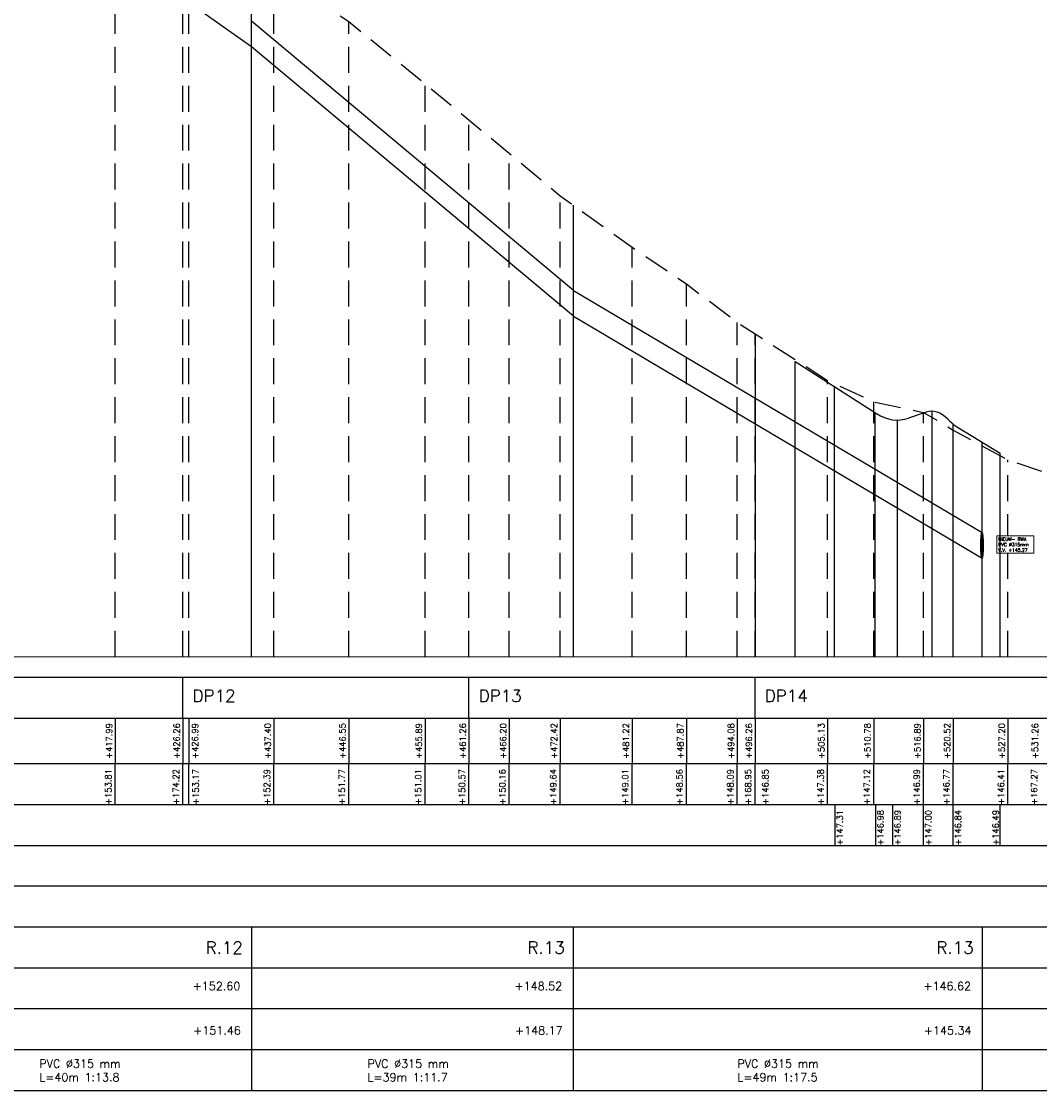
# Model space of a CAD drawing. Header units: metres. Extents: x -29 to 628, y 223 to 574.
# Tile 9 of 11: x 438 to 563, y 234 to 365. Entities that reach past the tile are written whole.
import ezdxf

# ---------------------------------------------------------------- set-up
doc = ezdxf.new("R2010")
doc.units = ezdxf.units.M
doc.linetypes.add('1-500 DASHED', pattern=[4.7625, 3.175, -1.5875])
for name, color, linetype in [('PH-100', 2, 'Continuous'), ('PH-AANDUIDING-NIEUW', 6, 'Continuous'), ('PH-BESTAAND', 8, '1-500 DASHED'), ('PH-MAATVOERING-BEST', 9, 'Continuous'), ('PH-RIO-STRENG-RWA', 150, 'Continuous'), ('PH100', 7, 'Continuous'), ('ph110', 8, 'Continuous')]:
    doc.layers.add(name, color=color, linetype=linetype)
doc.styles.add('ROMANS', font='romans.shx')

msp = doc.modelspace()

# ---------------------------------------------------------------- linework, layer by layer
at = {"layer": 'PH-100', "color": 7}
for p, q in [((628.45, 258.98), (272.59, 258.98)), ((628.45, 253.98), (272.59, 253.98)), ((466.32, 253.98), (466.32, 233.98)), ((505.7, 253.98), (505.7, 233.98)), ((555.72, 253.98), (555.72, 233.98)), ((628.45, 248.98), (272.59, 248.98)), ((628.45, 243.98), (272.59, 243.98)), ((628.45, 238.98), (272.59, 238.98)), ((272.59, 233.98), (628.45, 233.98))]:
    msp.add_line(p, q, dxfattribs=at)
at = {"layer": 'PH-AANDUIDING-NIEUW', "linetype": 'Continuous'}
for p, q in [((449.67, 279.55), (449.67, 273.98)), ((457.94, 279.55), (457.94, 273.98)), ((458.67, 279.55), (458.67, 273.98)), ((469.08, 279.55), (469.08, 273.98)), ((478.23, 279.55), (478.23, 273.98)), ((487.57, 279.55), (487.57, 273.98)), ((492.94, 279.55), (492.94, 273.98)), ((497.88, 279.55), (497.88, 273.98)), ((504.1, 279.55), (504.1, 273.98)), ((512.9, 279.55), (512.9, 273.98)), ((519.55, 279.55), (519.55, 273.98)), ((525.76, 279.55), (525.76, 273.98)), ((527.94, 279.55), (527.94, 273.98)), ((536.81, 279.55), (536.81, 273.98)), ((542.46, 279.55), (542.46, 273.98)), ((548.57, 279.55), (548.57, 273.98)), ((552.2, 279.55), (552.2, 273.98)), ((558.88, 279.55), (558.88, 273.98))]:
    msp.add_line(p, q, dxfattribs=at)
at = {"layer": 'PH-BESTAAND'}
for p, q in [((449.67, 287.05), (449.67, 385.15)), ((457.94, 287.05), (457.94, 379.27)), ((458.67, 287.05), (458.67, 378.75)), ((469.08, 287.05), (469.08, 370.95)), ((478.23, 287.05), (478.23, 364.75)), ((487.57, 287.05), (487.57, 357.15)), ((492.94, 287.05), (492.94, 352.72)), ((497.88, 287.05), (497.88, 348.65)), ((504.1, 287.05), (504.1, 343.45)), ((512.9, 287.05), (512.9, 337.15)), ((519.55, 287.05), (519.55, 332.65)), ((525.76, 287.05), (525.76, 327.95)), ((527.94, 287.05), (527.94, 326.55)), ((536.81, 287.05), (536.81, 320.85)), ((542.46, 287.05), (542.46, 318.25)), ((548.57, 287.05), (548.57, 316.95)), ((552.2, 287.05), (552.2, 314.75)), ((558.88, 287.05), (558.88, 311.15))]:
    msp.add_line(p, q, dxfattribs=at)
at = {"layer": 'PH-BESTAAND', "flags": 128}
msp.add_lwpolyline([(275.39, 552.05), (284.36, 542.85), (289.97, 537.65), (298.05, 529.15), (305.97, 520.82), (312.34, 514.95), (321.88, 504.55), (329.56, 495.95), (337.5, 486.35), (345.04, 477.55), (351.14, 469.05), (360.3, 458.55), (364.22, 453.95), (371.73, 447.65), (375.98, 444.65), (379.67, 441.15), (383.75, 437.85), (388.1, 433.75), (394.34, 427.87), (404.23, 419.75), (416.74, 408.95), (424.56, 403.05), (435.85, 394.05), (449.67, 385.15), (458.67, 378.75), (469.08, 370.95), (478.23, 364.75), (487.57, 357.15), (497.88, 348.65), (504.1, 343.45), (512.9, 337.15), (519.55, 332.65), (525.76, 327.95), (536.81, 320.85), (542.46, 318.25), (548.57, 316.95), (552.2, 314.75), (558.88, 311.15), (563.57, 309.55), (568.63, 308.15), (577.88, 302.95), (581.2, 300.35), (588.64, 295.95), (592.91, 296.35), (597.6, 298.05), (605.33, 305.15), (612.81, 307.35), (620, 308.15), (626.17, 308.05), (626.17, 308.05)], dxfattribs=at)
at = {"layer": 'PH-MAATVOERING-BEST', "ltscale": 20}
for p, q in [((449.67, 268.98), (449.67, 273.98)), ((457.94, 268.98), (457.94, 273.98)), ((458.67, 268.98), (458.67, 273.98)), ((469.08, 268.98), (469.08, 273.98)), ((478.23, 268.98), (478.23, 273.98)), ((487.57, 268.98), (487.57, 273.98)), ((492.94, 268.98), (492.94, 273.98)), ((497.88, 268.98), (497.88, 273.98)), ((504.1, 268.98), (504.1, 273.98)), ((512.9, 268.98), (512.9, 273.98)), ((519.55, 268.98), (519.55, 273.98)), ((525.76, 268.98), (525.76, 273.98)), ((527.94, 268.98), (527.94, 273.98)), ((536.81, 268.98), (536.81, 273.98)), ((542.46, 268.98), (542.46, 273.98)), ((548.57, 268.98), (548.57, 273.98)), ((552.2, 268.98), (552.2, 273.98)), ((558.88, 268.98), (558.88, 273.98)), ((537.75, 263.98), (537.75, 268.98)), ((542.72, 263.98), (542.72, 268.98)), ((544.81, 263.98), (544.81, 268.98)), ((548.57, 263.98), (548.57, 268.98)), ((552.2, 263.98), (552.2, 268.98)), ((557.94, 263.98), (557.94, 268.98))]:
    msp.add_line(p, q, dxfattribs=at)
at = {"layer": 'PH-RIO-STRENG-RWA'}
for p, q in [((466.32, 287.05), (466.32, 373.02)), ((505.72, 331.86), (466.32, 364.79)), ((505.72, 328.71), (466.32, 361.64)), ((505.72, 287.05), (505.72, 342.29)), ((527.94, 326.55), (527.94, 287.05)), ((555.72, 287.05), (555.72, 313.3))]:
    msp.add_line(p, q, dxfattribs=at)
at = {"layer": 'PH-RIO-STRENG-RWA', "color": 2}
for p, q in [((532.87, 287.05), (532.87, 323.15)), ((532.87, 323.15), (542.78, 316.81)), ((537.68, 287.05), (537.68, 320.15)), ((542.65, 287.05), (542.65, 316.9)), ((548.87, 316.97), (546.7, 316.23)), ((549.56, 317.09), (549.56, 287.05)), ((545.34, 316), (545.34, 287.05)), ((551.79, 315.86), (551.53, 316.11)), ((552.2, 287.05), (552.2, 315.49)), ((552.7, 315.14), (557.94, 311.95))]:
    msp.add_line(p, q, dxfattribs=at)
at = {"layer": 'PH-RIO-STRENG-RWA'}
for points in [[(466.32, 361.64), (425.53, 390.46), (390.95, 419.75), (374.67, 432.93)], [(505.72, 331.86), (555.72, 302.25)], [(505.72, 328.71), (555.72, 299.1)]]:
    msp.add_lwpolyline(points, dxfattribs=at)
at = {"layer": 'PH-RIO-STRENG-RWA', "color": 2}
msp.add_arc((555.31, 319.41), 5, 225.2366, 238.627, dxfattribs=at)
for centre, major_axis, start_param, end_param in [((545.34, 716), (0, 400), 3.077741, 3.17582), ((549.56, 117.09), (0, 200), -0.098854, 0.034227)]:
    msp.add_ellipse(centre, major_axis=major_axis, ratio=0.1, start_param=start_param, end_param=end_param, dxfattribs=at)
at = {"layer": 'PH-RIO-STRENG-RWA'}
msp.add_ellipse((555.71, 300.67), major_axis=(0, 1.57), ratio=0.1, dxfattribs=at)
at = {"layer": 'PH100', "color": 1, "linetype": 'Continuous'}
for p, q in [((457.94, 279.55), (457.94, 284.55)), ((492.94, 279.55), (492.94, 284.55)), ((527.94, 279.55), (527.94, 284.55))]:
    msp.add_line(p, q, dxfattribs=at)
at = {"layer": 'ph110', "color": 7}
for p, q in [((272.59, 284.55), (628.45, 284.55)), ((272.59, 279.55), (628.45, 279.55)), ((272.59, 273.98), (628.45, 273.98)), ((272.59, 268.98), (628.45, 268.98)), ((272.59, 263.98), (628.45, 263.98))]:
    msp.add_line(p, q, dxfattribs=at)
at = {"layer": 'ph110', "color": 5, "linetype": 'Continuous', "lineweight": 0, "ltscale": 3}
msp.add_lwpolyline([(248.71, 287.05), (628.45, 287.05)], dxfattribs=at)

# ---------------------------------------------------------------- texts
at = {"layer": 'PH-100', "color": 4, "linetype": 'Continuous', "lineweight": 0, "ltscale": 3, "style": 'ROMANS'}
for s, p in [('R.12', (460.72, 250.73)), ('R.13', (500.1, 250.73)), ('R.13', (550.12, 250.73))]:
    msp.add_text(s, height=1.5, dxfattribs=at).set_placement(p)
at = {"layer": 'PH-100', "color": 2, "linetype": 'Continuous', "lineweight": 0, "ltscale": 3, "style": 'ROMANS'}
for s, p in [('+152.60', (459.14, 246.27)), ('+148.52', (498.52, 246.27)), ('+146.62', (548.54, 246.27)), ('+151.46', (459.2, 240.84)), ('+148.17', (498.58, 240.84)), ('+145.34', (548.6, 240.84))]:
    msp.add_text(s, height=1, dxfattribs=at).set_placement(p)
at = {"layer": 'PH-100', "color": 2, "linetype": 'Continuous', "lineweight": 0, "ltscale": 3, "char_height": 1, "width": 37.4268, "attachment_point": 1, "style": 'ROMANS'}
for s, insert in [('PVC %%C315 mm\\PL=40m 1:13.8', (440.38, 237.78)), ('PVC %%C315 mm\\PL=39m 1:11.7', (480.53, 237.78)), ('PVC %%C315 mm\\PL=49m 1:17.5', (525.78, 237.78))]:
    msp.add_mtext(s, dxfattribs=dict(at, insert=insert))
at = {"layer": 'PH-AANDUIDING-NIEUW', "linetype": 'Continuous', "style": 'ROMANS'}
for s, p in [('+417.99', (449.29, 274.56)), ('+426.26', (457.56, 274.56)), ('+426.99', (459.81, 274.56)), ('+437.40', (468.7, 274.56)), ('+446.55', (477.85, 274.56)), ('+455.89', (487.19, 274.56)), ('+461.26', (492.56, 274.56)), ('+466.20', (497.5, 274.56)), ('+472.42', (503.72, 274.56)), ('+481.22', (512.52, 274.56)), ('+487.87', (519.17, 274.56)), ('+494.08', (525.38, 274.56)), ('+496.26', (527.56, 274.56)), ('+505.13', (536.43, 274.56)), ('+510.78', (542.08, 274.56)), ('+516.89', (548.19, 274.56)), ('+520.52', (551.82, 274.56)), ('+527.20', (558.5, 274.56)), ('+531.26', (562.56, 274.56))]:
    msp.add_text(s, height=0.75, rotation=90, dxfattribs=at).set_placement(p)
at = {"layer": 'PH-MAATVOERING-BEST', "linetype": 'Continuous', "style": 'ROMANS'}
for s, p in [('+153.81', (449.2, 268.94)), ('+174.22', (457.47, 268.94)), ('+153.17', (459.89, 268.94)), ('+152.39', (468.61, 268.94)), ('+151.77', (477.76, 268.94)), ('+151.01', (487.1, 268.94)), ('+150.57', (492.47, 268.94)), ('+150.16', (497.41, 268.94)), ('+149.64', (503.63, 268.94)), ('+149.01', (512.43, 268.94)), ('+148.56', (519.08, 268.94)), ('+148.09', (525.29, 268.94)), ('+168.95', (527.47, 268.94)), ('+146.85', (529.58, 268.94)), ('+147.38', (536.34, 268.94)), ('+147.12', (541.99, 268.94)), ('+146.99', (548.1, 268.94)), ('+146.77', (551.73, 268.94)), ('+146.41', (558.41, 268.94)), ('+167.27', (562.47, 268.94)), ('+147.31', (538.69, 263.94)), ('+146.98', (543.66, 263.94)), ('+146.89', (545.75, 263.94)), ('+147.00', (549.51, 263.94)), ('+146.84', (553.14, 263.94)), ('+146.49', (557.76, 263.94))]:
    msp.add_text(s, height=0.75, rotation=90, dxfattribs=at).set_placement(p)
at = {"layer": 'PH100', "color": 1, "linetype": 'Continuous', "char_height": 1.5, "attachment_point": 1, "style": 'ROMANS'}
for s, insert in [('DP12', (459.12, 283.02)), ('DP13', (494.12, 283.02)), ('DP14', (529.12, 283.02))]:
    msp.add_mtext_dynamic_manual_height_columns(s, width=6.3602, gutter_width=1, heights=[0], dxfattribs=dict(at, insert=insert))

# ---------------------------------------------------------------- next in the draw order: texts
at = {"layer": 'PH-100', "color": 8, "lineweight": 9, "insert": (557.71, 301.64), "char_height": 0.4, "attachment_point": 1, "style": 'ROMANS', "bg_fill": 19, "box_fill_scale": 1.5, "bg_fill_color": 256, "bg_fill_transparency": 0}
msp.add_mtext_dynamic_manual_height_columns('NIEUW- RWA\\PPVC %%C315mm\\PV.V. +145.27', width=4.153, gutter_width=1, heights=[0], dxfattribs=at)

# ---------------------------------------------------------------- next in the draw order: linework, layer by layer
at = {"layer": 'PH-RIO-STRENG-RWA', "color": 2}
msp.add_line((557.94, 287.05), (557.94, 311.95), dxfattribs=at)

doc.saveas('drawing.dxf')
